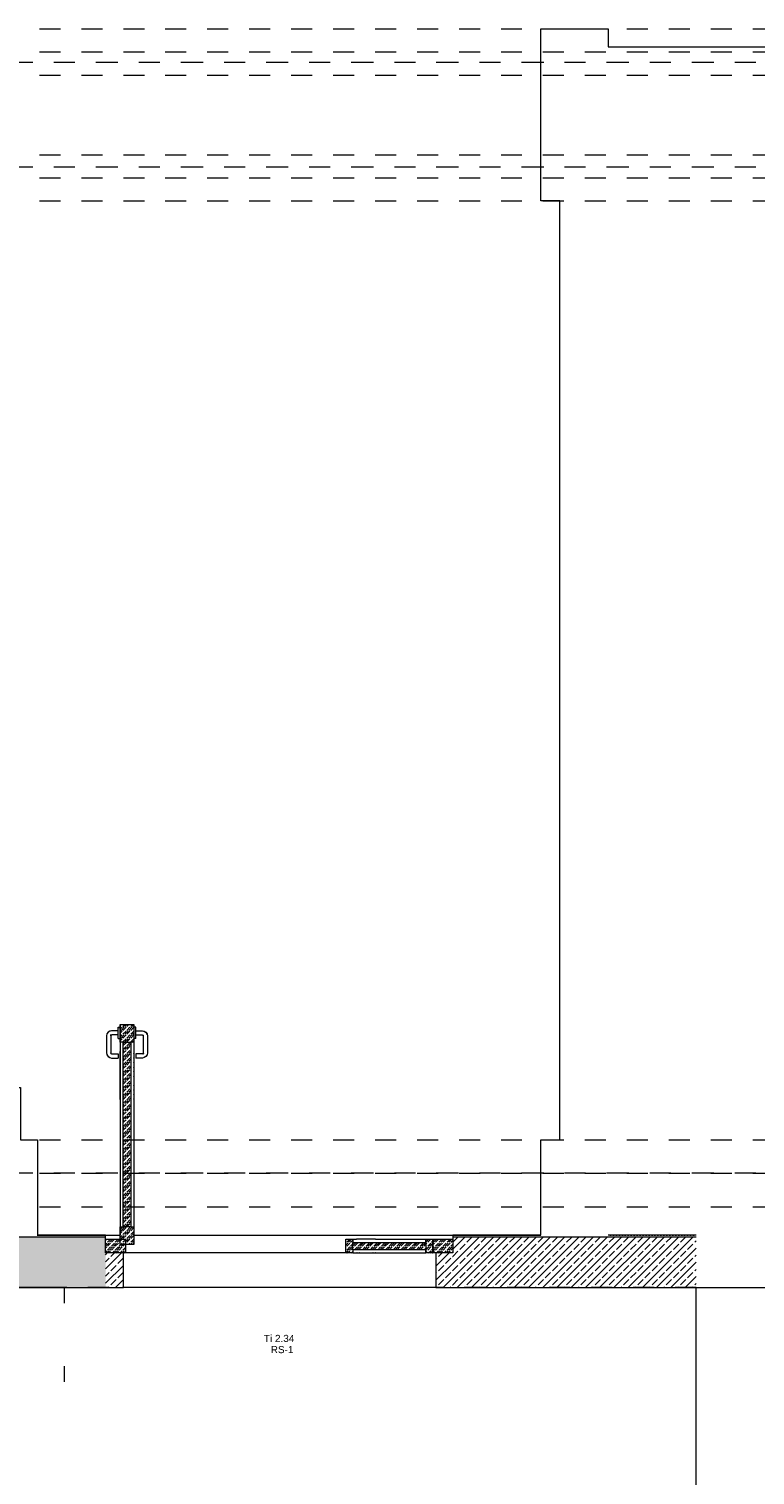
# Model space of a CAD drawing. Header units: metres. Extents: x -3.5 to 65.3, y -10.9 to 16.7.
# Tile 182 of 184: x 51.9 to 55.4, y -0.9 to 6. Entities that reach past the tile are written whole.
import ezdxf

# ---------------------------------------------------------------- set-up
doc = ezdxf.new("R2010")
doc.units = ezdxf.units.M
doc.header["$MEASUREMENT"] = 0
for name, pattern in [('Achse', [0.08, 0.04, -0.02, 0, -0.02]), ('Strichlinie doppelt', [0.218722, 0.105833, -0.042333, 0.028222, -0.042333]), ('Strichlinie eng', [0.046, 0.03, -0.016]), ('Untersicht', [0.04, 0.03, -0.01]), ('Wipeout_Contour', [1, 0, -1])]:
    doc.linetypes.add(name, pattern=pattern)
for name, color, linetype in [('451 - Universal.Achsen Raster', 7, 'Continuous'), ('603 - Struktur.Bodenplatte_ Decke Roh', 7, 'Continuous'), ('605 - Struktur.Wand Innen', 7, 'Continuous'), ('608 - Struktur.Träger', 7, 'Continuous'), ('650 - Abdeckung.Fußboden Aufbau', 7, 'Continuous')]:
    doc.layers.add(name, color=color, linetype=linetype)
doc.styles.add('ERSTELLTER_STIL_1', font='txt')
pattern_1 = [(45, (0, 0), (-0.0070710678, 0.0070710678), [0, -0.01])]
pattern_2 = [(45, (0, 0), (-0.033941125, 0.033941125), []), (45, (-0.01697, 0.01697), (-0.033941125, 0.033941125), [0.036, -0.012])]
pattern_3 = [(45, (0, 0), (-0.018384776, 0.018384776), [0.0208, -0.0052]), (45, (-0.009192, 4e-18), (-0.018384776, 0.018384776), [0.0208, -0.0052]), (45, (-0.018385, 9e-18), (-0.018384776, 0.018384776), [0.0208, -0.0052])]

msp = doc.modelspace()

# ---------------------------------------------------------------- hatches: boundary and pattern name
at = {"layer": '605 - Struktur.Wand Innen', "linetype": 'Continuous', "lineweight": 0, "true_color": 0x000000}
h = msp.add_hatch(dxfattribs=at)
h.set_pattern_fill('Beton__Stahlbeton_0001', color=18, style=0, pattern_type=2)
h.set_pattern_definition(pattern_2)
h.paths.add_polyline_path([(44.14, 0.005), (52.295, 0.005), (52.295, 0.245), (44.14, 0.245)])
h = msp.add_hatch(dxfattribs=at)
h.set_pattern_fill('Gips_0001', color=18, style=0, pattern_type=2)
h.set_pattern_definition(pattern_1)
h.paths.add_polyline_path([(52.295, 0.255), (51.97, 0.255), (51.97, 0.245), (52.295, 0.245)])
h = msp.add_hatch(dxfattribs=at)
h.set_pattern_fill('Gips_0001', color=18, style=0, pattern_type=2)
h.set_pattern_definition(pattern_1)
h.paths.add_polyline_path([(53.95, 0.245), (54.37, 0.245), (54.37, 0.255), (53.95, 0.255)])
h = msp.add_hatch(dxfattribs=at)
h.set_pattern_fill('Beton__Stahlbeton_0001', color=18, style=0, pattern_type=2)
h.set_pattern_definition(pattern_2)
h.paths.add_polyline_path([(53.95, 0.005), (55.11, 0.005), (55.11, 0.245), (53.95, 0.245)])
h = msp.add_hatch(dxfattribs=at)
h.set_pattern_fill('Gips_0001', color=18, style=0, pattern_type=2)
h.set_pattern_definition(pattern_1)
h.paths.add_polyline_path([(55.11, 0.255), (54.69, 0.255), (54.69, 0.245), (55.11, 0.245)])

# ---------------------------------------------------------------- linework, layer by layer
at = {"layer": '451 - Universal.Achsen Raster', "color": 160, "linetype": 'Strichlinie doppelt', "lineweight": 9, "true_color": 0x3232ff}
for p, q in [((64.935, 5.85), (-3.175, 5.85)), ((64.935, 5.35), (-3.175, 5.35))]:
    msp.add_line(p, q, dxfattribs=at)
at = {"layer": '603 - Struktur.Bodenplatte_ Decke Roh', "color": 7, "linetype": 'Continuous', "lineweight": 18, "flags": 128}
for points in [[(43.89, -3.31), (55.11, -3.31), (55.11, 0.005)], [(55.11, 0.005), (62.275, 0.005)]]:
    msp.add_lwpolyline(points, dxfattribs=at)
at = {"layer": '603 - Struktur.Bodenplatte_ Decke Roh', "color": 7, "linetype": 'Strichlinie eng', "lineweight": 18, "flags": 128}
msp.add_lwpolyline([(55.11, 0.005), (43.89, 0.005)], dxfattribs=at)
at = {"layer": '605 - Struktur.Wand Innen', "color": 1, "linetype": 'Continuous', "lineweight": 13}
for p, q in [((52.3017, 1.2145), (52.2999, 1.2059)), ((52.2999, 1.2059), (52.2999, 1.1239)), ((52.3071, 1.2227), (52.3017, 1.2145)), ((52.3044, 1.2134), (52.3017, 1.2145)), ((52.3153, 1.2282), (52.3071, 1.2227)), ((52.3092, 1.2206), (52.3071, 1.2227)), ((52.3164, 1.2254), (52.3153, 1.2282)), ((52.3199, 1.2039), (52.3199, 1.1259)), ((52.4749, 1.2039), (52.4749, 1.1259)), ((52.4784, 1.2254), (52.4796, 1.2282)), ((52.4796, 1.2282), (52.4878, 1.2227)), ((52.4856, 1.2206), (52.4878, 1.2227)), ((52.4878, 1.2227), (52.4932, 1.2145)), ((52.4905, 1.2134), (52.4932, 1.2145)), ((52.4932, 1.2145), (52.4949, 1.2059)), ((52.4949, 1.2059), (52.4949, 1.1239)), ((52.2999, 1.1239), (52.3017, 1.1153)), ((52.3044, 1.1164), (52.3017, 1.1153)), ((52.3017, 1.1153), (52.3071, 1.1071)), ((52.3092, 1.1092), (52.3071, 1.1071)), ((52.3071, 1.1071), (52.3153, 1.1016)), ((52.3164, 1.1044), (52.3153, 1.1016)), ((52.3205, 1.1231), (52.3177, 1.1219)), ((52.3215, 1.1215), (52.3194, 1.1194)), ((52.3199, 1.1259), (52.3205, 1.1231)), ((52.3205, 1.1231), (52.3215, 1.1215)), ((52.3215, 1.1215), (52.3231, 1.1205)), ((52.3231, 1.1205), (52.322, 1.1177)), ((52.3231, 1.1205), (52.3259, 1.1199)), ((52.4718, 1.1205), (52.469, 1.1199)), ((52.4733, 1.1215), (52.4718, 1.1205)), ((52.4718, 1.1205), (52.4729, 1.1177)), ((52.4744, 1.1231), (52.4733, 1.1215)), ((52.4733, 1.1215), (52.4754, 1.1194)), ((52.4749, 1.1259), (52.4744, 1.1231)), ((52.4744, 1.1231), (52.4771, 1.1219)), ((52.4784, 1.1044), (52.4796, 1.1016)), ((52.4878, 1.1071), (52.4796, 1.1016)), ((52.4856, 1.1092), (52.4878, 1.1071)), ((52.4932, 1.1153), (52.4878, 1.1071)), ((52.4905, 1.1164), (52.4932, 1.1153)), ((52.4949, 1.1239), (52.4932, 1.1153)), ((52.3153, 1.1016), (52.324, 1.0999)), ((52.4796, 1.1016), (52.4709, 1.0999))]:
    msp.add_line(p, q, dxfattribs=at)
at = {"layer": '605 - Struktur.Wand Innen', "color": 7, "linetype": 'Continuous', "lineweight": 13}
for p, q in [((52.295, 0.245), (44.14, 0.245)), ((55.11, 0.245), (53.95, 0.245))]:
    msp.add_line(p, q, dxfattribs=at)
at = {"layer": '605 - Struktur.Wand Innen', "color": 7, "linetype": 'Continuous', "lineweight": 5, "flags": 128}
for points in [[(52.295, 0.255), (51.97, 0.255)], [(54.37, 0.255), (53.95, 0.255)], [(55.11, 0.255), (54.69, 0.255)]]:
    msp.add_lwpolyline(points, dxfattribs=at)
at = {"layer": '605 - Struktur.Wand Innen', "color": 7, "linetype": 'Continuous', "lineweight": 18, "flags": 128}
for points in [[(52.1, 0.005), (44.14, 0.005)], [(52.1, -0.07), (52.1, 0.005)], [(52.1, -0.445), (52.1, -0.37)]]:
    msp.add_lwpolyline(points, dxfattribs=at)
at = {"layer": '605 - Struktur.Wand Innen', "color": 7, "linetype": 'Continuous', "lineweight": 13, "flags": 128}
for points in [[(44.14, 0.005), (52.295, 0.005)], [(53.95, 0.005), (55.11, 0.005)]]:
    msp.add_lwpolyline(points, dxfattribs=at)
at = {"layer": '608 - Struktur.Träger', "color": 7, "linetype": 'Untersicht', "lineweight": 13}
for p, q in [((0.38, 6.01), (61.88, 6.01)), ((0.38, 5.79), (61.88, 5.79)), ((0.38, 5.41), (61.88, 5.41)), ((0.38, 5.19), (61.88, 5.19))]:
    msp.add_line(p, q, dxfattribs=at)
at = {"layer": '608 - Struktur.Träger', "color": 7, "linetype": 'Achse', "lineweight": 9}
for p, q in [((0.38, 5.9), (61.88, 5.9)), ((0.38, 5.3), (61.88, 5.3))]:
    msp.add_line(p, q, dxfattribs=at)
at = {"layer": '650 - Abdeckung.Fußboden Aufbau', "color": 7, "linetype": 'Continuous', "lineweight": 13, "flags": 128}
msp.add_lwpolyline([(51.765, 0.96), (51.89, 0.96), (51.89, 0.71), (51.97, 0.71), (51.97, 0.255), (52.295, 0.255), (52.295, 0.22), (53.95, 0.22), (53.95, 0.255), (54.37, 0.255), (54.37, 0.71), (54.46, 0.71), (54.46, 5.19), (54.37, 5.19), (54.37, 6.01), (54.69, 6.01), (54.69, 5.925), (55.85, 5.925), (55.85, 5.82)], dxfattribs=at)

# ---------------------------------------------------------------- texts
at = {"layer": '605 - Struktur.Wand Innen', "color": 1, "lineweight": 9, "char_height": 0.034, "style": 'ERSTELLTER_STIL_1'}
for s, insert, attachment_point in [('\\A1;{\\pqc;\\pt0;\\fArial|b0|i0|c0|p38;Ti 2.34}', (53.1225, -0.2555), 8), ('\\A1;{\\pqr;\\pt0;\\fArial|b0|i0|c0|p38;}', (53.0564, -0.2666), 3), ('\\A1;{\\pql;\\pt0;\\fArial|b0|i0|c0|p38;RS-1}', (53.0825, -0.2743), 1)]:
    msp.add_mtext(s, dxfattribs=dict(at, insert=insert, attachment_point=attachment_point))

# ---------------------------------------------------------------- next in the draw order: wipeouts: each hides what was drawn before it
at = {"color": 254, "linetype": 'Wipeout_Contour', "lineweight": 0, "ltscale": 209.627053}
msp.add_wipeout([(52.3649, 1.1751), (52.3649, 0.2948), (52.4299, 0.2948), (52.4299, 1.1751)], dxfattribs=at).dxf.layer = '605 - Struktur.Wand Innen'
at = {"color": 254, "linetype": 'Wipeout_Contour', "lineweight": 0, "ltscale": 209.331701}
msp.add_wipeout([(52.3649, 0.255), (52.295, 0.255), (52.295, 0.235), (52.3649, 0.235)], dxfattribs=at).dxf.layer = '605 - Struktur.Wand Innen'

# ---------------------------------------------------------------- next in the draw order: wipeouts: each hides what was drawn before it
at = {"color": 254, "linetype": 'Wipeout_Contour', "lineweight": 0, "ltscale": 209.485714}
msp.add_wipeout([(52.355, 1.2064), (52.355, 1.2199), (52.3549, 1.2199), (52.3549, 1.2064)], dxfattribs=at).dxf.layer = '605 - Struktur.Wand Innen'
at = {"color": 254, "linetype": 'Wipeout_Contour', "lineweight": 0, "ltscale": 209.824132}
msp.add_wipeout([(52.4398, 1.1965), (52.4399, 1.1965), (52.4399, 1.2064), (52.4398, 1.2064)], dxfattribs=at).dxf.layer = '605 - Struktur.Wand Innen'
at = {"color": 254, "linetype": 'Wipeout_Contour', "lineweight": 0, "ltscale": 425.039596}
msp.add_wipeout([(52.39, 0.21), (52.39, 0.17), (53.4401, 0.17), (53.4401, 0.235), (53.95, 0.235), (53.95, 0.255), (52.4299, 0.255), (52.4299, 0.21)], dxfattribs=at).dxf.layer = '605 - Struktur.Wand Innen'

# ---------------------------------------------------------------- next in the draw order: wipeouts: each hides what was drawn before it
at = {"color": 254, "linetype": 'Wipeout_Contour', "lineweight": 0, "ltscale": 209.486971}
msp.add_wipeout([(52.355, 1.2199), (52.355, 1.2334), (52.3549, 1.2334), (52.3549, 1.2199)], dxfattribs=at).dxf.layer = '605 - Struktur.Wand Innen'
at = {"color": 254, "linetype": 'Wipeout_Contour', "lineweight": 0, "ltscale": 209.825207}
msp.add_wipeout([(52.4398, 1.2064), (52.4399, 1.2064), (52.4399, 1.2199), (52.4398, 1.2199)], dxfattribs=at).dxf.layer = '605 - Struktur.Wand Innen'
at = {"color": 254, "linetype": 'Wipeout_Contour', "lineweight": 0, "ltscale": 212.509864}
msp.add_wipeout([(52.38, 0.005), (53.87, 0.005), (53.87, 0.17), (52.38, 0.17)], dxfattribs=at).dxf.layer = '605 - Struktur.Wand Innen'

# ---------------------------------------------------------------- next in the draw order: hatches: boundary and pattern name
at = {"layer": '605 - Struktur.Wand Innen', "linetype": 'Continuous', "lineweight": 0, "true_color": 0x000000}
h = msp.add_hatch(dxfattribs=at)
h.set_pattern_fill('Beton__Stahlbeton_0001', color=18, style=0, pattern_type=2)
h.set_pattern_definition(pattern_2)
h.paths.add_polyline_path([(52.38, 0.17), (52.295, 0.17), (52.295, 0.005), (52.38, 0.005)])
h = msp.add_hatch(dxfattribs=at)
h.set_pattern_fill('Beton__Stahlbeton_0001', color=18, style=0, pattern_type=2)
h.set_pattern_definition(pattern_2)
h.paths.add_polyline_path([(53.95, 0.17), (53.87, 0.17), (53.87, 0.005), (53.95, 0.005)])

# ---------------------------------------------------------------- next in the draw order: linework, layer by layer
at = {"layer": '605 - Struktur.Wand Innen', "color": 1, "linetype": 'Continuous', "lineweight": 13}
for p, q in [((52.295, 0.005), (52.38, 0.005)), ((53.87, 0.005), (52.38, 0.005)), ((53.87, 0.005), (53.95, 0.005))]:
    msp.add_line(p, q, dxfattribs=at)

# ---------------------------------------------------------------- next in the draw order: wipeouts: each hides what was drawn before it
at = {"color": 254, "linetype": 'Wipeout_Contour', "lineweight": 0, "ltscale": 209.484636}
msp.add_wipeout([(52.355, 1.1965), (52.355, 1.2064), (52.3549, 1.2064), (52.3549, 1.1965)], dxfattribs=at).dxf.layer = '605 - Struktur.Wand Innen'
at = {"color": 254, "linetype": 'Wipeout_Contour', "lineweight": 0, "ltscale": 209.823517}
msp.add_wipeout([(52.4398, 1.1929), (52.4399, 1.1929), (52.4399, 1.1965), (52.4398, 1.1965)], dxfattribs=at).dxf.layer = '605 - Struktur.Wand Innen'
at = {"color": 254, "linetype": 'Wipeout_Contour', "lineweight": 0, "ltscale": 214.601216}
msp.add_wipeout([(53.4737, 0.235), (53.4737, 0.17), (53.8215, 0.17), (53.8215, 0.235)], dxfattribs=at).dxf.layer = '605 - Struktur.Wand Innen'

# ---------------------------------------------------------------- next in the draw order: wipeouts: each hides what was drawn before it
at = {"color": 254, "linetype": 'Wipeout_Contour', "lineweight": 0, "ltscale": 209.505503}
msp.add_wipeout([(52.3648, 1.2064), (52.3648, 1.2199), (52.355, 1.2199), (52.355, 1.2064)], dxfattribs=at).dxf.layer = '605 - Struktur.Wand Innen'
at = {"color": 254, "linetype": 'Wipeout_Contour', "lineweight": 0, "ltscale": 209.804334}
msp.add_wipeout([(52.43, 1.1965), (52.4398, 1.1965), (52.4398, 1.2064), (52.43, 1.2064)], dxfattribs=at).dxf.layer = '605 - Struktur.Wand Innen'
at = {"color": 254, "linetype": 'Wipeout_Contour', "lineweight": 0, "ltscale": 313.640662}
msp.add_wipeout([(52.295, 0.17), (52.39, 0.17), (52.39, 0.21), (52.3649, 0.21), (52.3649, 0.235), (52.295, 0.235)], dxfattribs=at).dxf.layer = '605 - Struktur.Wand Innen'
at = {"color": 254, "linetype": 'Wipeout_Contour', "lineweight": 0, "ltscale": 213.838531}
msp.add_wipeout([(53.4401, 0.235), (53.4401, 0.17), (53.4737, 0.17), (53.4737, 0.235)], dxfattribs=at).dxf.layer = '605 - Struktur.Wand Innen'
at = {"color": 254, "linetype": 'Wipeout_Contour', "lineweight": 0, "ltscale": 215.620882}
msp.add_wipeout([(53.855, 0.17), (53.95, 0.17), (53.95, 0.235), (53.855, 0.235)], dxfattribs=at).dxf.layer = '605 - Struktur.Wand Innen'

# ---------------------------------------------------------------- next in the draw order: hatches: boundary and pattern name
at = {"layer": '605 - Struktur.Wand Innen', "linetype": 'Continuous', "lineweight": 5}
h = msp.add_hatch(dxfattribs=at)
h.set_pattern_fill('Leichtmetall_SM11_0001', color=1, style=0, pattern_type=2)
h.set_pattern_definition(pattern_3)
h.paths.add_polyline_path([(52.295, 0.17), (52.39, 0.17), (52.39, 0.21), (52.3649, 0.21), (52.3649, 0.235), (52.295, 0.235)])
h = msp.add_hatch(dxfattribs=at)
h.set_pattern_fill('Leichtmetall_SM11_0001', color=1, style=0, pattern_type=2)
h.set_pattern_definition(pattern_3)
h.paths.add_polyline_path([(53.4401, 0.235), (53.4401, 0.17), (53.4737, 0.17), (53.4737, 0.235)])
h = msp.add_hatch(dxfattribs=at)
h.set_pattern_fill('Leichtmetall_SM11_0001', color=1, style=0, pattern_type=2)
h.set_pattern_definition(pattern_3)
h.paths.add_polyline_path([(53.855, 0.17), (53.95, 0.17), (53.95, 0.235), (53.855, 0.235)])

# ---------------------------------------------------------------- next in the draw order: linework, layer by layer
at = {"layer": '605 - Struktur.Wand Innen', "color": 1, "linetype": 'Continuous', "lineweight": 13}
for p, q in [((52.295, 0.245), (52.295, 0.255)), ((52.295, 0.17), (52.295, 0.245)), ((52.295, 0.17), (52.295, 0.235)), ((53.95, 0.255), (53.95, 0.245)), ((53.95, 0.245), (53.95, 0.17)), ((53.95, 0.235), (53.95, 0.17)), ((52.38, 0.17), (52.295, 0.17)), ((52.38, 0.17), (52.295, 0.17)), ((52.38, 0.005), (52.38, 0.17)), ((52.39, 0.17), (52.38, 0.17))]:
    msp.add_line(p, q, dxfattribs=at)

# ---------------------------------------------------------------- next in the draw order: wipeouts: each hides what was drawn before it
at = {"color": 254, "linetype": 'Wipeout_Contour', "lineweight": 0, "ltscale": 209.488073}
msp.add_wipeout([(52.355, 1.2334), (52.355, 1.2433), (52.3549, 1.2433), (52.3549, 1.2334)], dxfattribs=at).dxf.layer = '605 - Struktur.Wand Innen'
at = {"color": 254, "linetype": 'Wipeout_Contour', "lineweight": 0, "ltscale": 209.805409}
msp.add_wipeout([(52.43, 1.2064), (52.4398, 1.2064), (52.4398, 1.2199), (52.43, 1.2199)], dxfattribs=at).dxf.layer = '605 - Struktur.Wand Innen'

# ---------------------------------------------------------------- next in the draw order: wipeouts: each hides what was drawn before it
at = {"color": 254, "linetype": 'Wipeout_Contour', "lineweight": 0, "ltscale": 209.506761}
msp.add_wipeout([(52.3648, 1.2199), (52.3648, 1.2334), (52.355, 1.2334), (52.355, 1.2199)], dxfattribs=at).dxf.layer = '605 - Struktur.Wand Innen'
at = {"color": 254, "linetype": 'Wipeout_Contour', "lineweight": 0, "ltscale": 209.826463}
msp.add_wipeout([(52.4398, 1.2199), (52.4399, 1.2199), (52.4399, 1.2334), (52.4398, 1.2334)], dxfattribs=at).dxf.layer = '605 - Struktur.Wand Innen'
at = {"color": 254, "linetype": 'Wipeout_Contour', "lineweight": 0, "ltscale": 209.601786}
msp.add_wipeout([(52.3649, 0.21), (52.4299, 0.21), (52.4299, 0.2948), (52.3649, 0.2948)], dxfattribs=at).dxf.layer = '605 - Struktur.Wand Innen'
at = {"color": 254, "linetype": 'Wipeout_Contour', "lineweight": 0, "ltscale": 215.363945}
msp.add_wipeout([(53.8215, 0.235), (53.8215, 0.17), (53.855, 0.17), (53.855, 0.235)], dxfattribs=at).dxf.layer = '605 - Struktur.Wand Innen'

# ---------------------------------------------------------------- next in the draw order: hatches: boundary and pattern name
at = {"layer": '605 - Struktur.Wand Innen', "linetype": 'Continuous', "lineweight": 5}
h = msp.add_hatch(dxfattribs=at)
h.set_pattern_fill('Leichtmetall_SM11_0001', color=1, style=0, pattern_type=2)
h.set_pattern_definition(pattern_3)
h.paths.add_polyline_path([(52.3649, 0.21), (52.4299, 0.21), (52.4299, 0.2948), (52.3649, 0.2948)])
h = msp.add_hatch(dxfattribs=at)
h.set_pattern_fill('Leichtmetall_SM11_0001', color=1, style=0, pattern_type=2)
h.set_pattern_definition(pattern_3)
h.paths.add_polyline_path([(53.8215, 0.235), (53.8215, 0.17), (53.855, 0.17), (53.855, 0.235)])

# ---------------------------------------------------------------- next in the draw order: linework, layer by layer
at = {"layer": '605 - Struktur.Wand Innen', "color": 1, "linetype": 'Continuous', "lineweight": 13}
for p, q in [((52.295, 0.255), (52.3649, 0.255)), ((52.295, 0.235), (52.3649, 0.235)), ((52.3649, 0.21), (52.3649, 0.235)), ((52.3649, 0.235), (52.39, 0.235)), ((52.39, 0.21), (52.3649, 0.21)), ((52.39, 0.235), (52.39, 0.21)), ((52.4299, 0.21), (52.39, 0.21)), ((52.39, 0.21), (52.39, 0.17)), ((52.4299, 0.255), (53.95, 0.255)), ((53.95, 0.17), (53.87, 0.17)), ((53.87, 0.17), (53.87, 0.005)), ((53.95, 0.17), (53.87, 0.17))]:
    msp.add_line(p, q, dxfattribs=at)

# ---------------------------------------------------------------- next in the draw order: wipeouts: each hides what was drawn before it
at = {"color": 254, "linetype": 'Wipeout_Contour', "lineweight": 0, "ltscale": 209.827562}
msp.add_wipeout([(52.4398, 1.2334), (52.4399, 1.2334), (52.4399, 1.2433), (52.4398, 1.2433)], dxfattribs=at).dxf.layer = '605 - Struktur.Wand Innen'
at = {"color": 254, "linetype": 'Wipeout_Contour', "lineweight": 0, "ltscale": 209.484021}
msp.add_wipeout([(52.355, 1.1929), (52.355, 1.1965), (52.3549, 1.1965), (52.3549, 1.1929)], dxfattribs=at).dxf.layer = '605 - Struktur.Wand Innen'
at = {"color": 254, "linetype": 'Wipeout_Contour', "lineweight": 0, "ltscale": 209.803719}
msp.add_wipeout([(52.43, 1.1929), (52.4398, 1.1929), (52.4398, 1.1965), (52.43, 1.1965)], dxfattribs=at).dxf.layer = '605 - Struktur.Wand Innen'

# ---------------------------------------------------------------- next in the draw order: linework, layer by layer
at = {"layer": '605 - Struktur.Wand Innen', "color": 1, "linetype": 'Continuous', "lineweight": 13}
for p, q in [((52.3205, 1.2067), (52.3177, 1.2079)), ((52.3205, 1.2067), (52.3199, 1.2039)), ((52.4744, 1.2067), (52.4771, 1.2079)), ((52.4744, 1.2067), (52.4749, 1.2039))]:
    msp.add_line(p, q, dxfattribs=at)

# ---------------------------------------------------------------- next in the draw order: wipeouts: each hides what was drawn before it
at = {"color": 254, "linetype": 'Wipeout_Contour', "lineweight": 0, "ltscale": 209.504426}
msp.add_wipeout([(52.3648, 1.1965), (52.3648, 1.2064), (52.355, 1.2064), (52.355, 1.1965)], dxfattribs=at).dxf.layer = '605 - Struktur.Wand Innen'
at = {"color": 254, "linetype": 'Wipeout_Contour', "lineweight": 0, "ltscale": 209.784544}
msp.add_wipeout([(52.4299, 1.1965), (52.43, 1.1965), (52.43, 1.2064), (52.4299, 1.2064)], dxfattribs=at).dxf.layer = '605 - Struktur.Wand Innen'
at = {"color": 254, "linetype": 'Wipeout_Contour', "lineweight": 0, "ltscale": 214.60119}
msp.add_wipeout([(53.4737, 0.2202), (53.4737, 0.1848), (53.8215, 0.1848), (53.8215, 0.2202)], dxfattribs=at).dxf.layer = '605 - Struktur.Wand Innen'

# ---------------------------------------------------------------- next in the draw order: hatches: boundary and pattern name
at = {"layer": '605 - Struktur.Wand Innen', "linetype": 'Continuous', "lineweight": 5}
h = msp.add_hatch(dxfattribs=at)
h.set_pattern_fill('Leichtmetall_SM11_0001', color=1, style=0, pattern_type=2)
h.set_pattern_definition(pattern_3)
h.paths.add_polyline_path([(53.4737, 0.2202), (53.4737, 0.1848), (53.8215, 0.1848), (53.8215, 0.2202)])

# ---------------------------------------------------------------- next in the draw order: linework, layer by layer
at = {"layer": '605 - Struktur.Wand Innen', "color": 1, "linetype": 'Continuous', "lineweight": 13}
for p, q in [((53.4401, 0.17), (53.4401, 0.235)), ((53.4401, 0.235), (53.4737, 0.235)), ((53.4737, 0.235), (53.4911, 0.235)), ((53.4737, 0.235), (53.4737, 0.2202)), ((53.4737, 0.1848), (53.4737, 0.2202)), ((53.4737, 0.2202), (53.8215, 0.2202)), ((53.5815, 0.235), (53.4911, 0.235)), ((53.5815, 0.235), (53.8215, 0.235)), ((53.8215, 0.2202), (53.8215, 0.235)), ((53.8215, 0.235), (53.855, 0.235)), ((53.8215, 0.2202), (53.8215, 0.1848)), ((53.855, 0.235), (53.855, 0.17)), ((53.855, 0.17), (53.855, 0.235)), ((53.855, 0.235), (53.95, 0.235)), ((53.4401, 0.17), (52.39, 0.17)), ((53.4737, 0.17), (53.4401, 0.17)), ((53.8215, 0.1848), (53.4737, 0.1848)), ((53.4737, 0.1848), (53.4737, 0.17)), ((53.4737, 0.17), (53.4932, 0.17)), ((53.4939, 0.17), (53.4932, 0.17)), ((53.4939, 0.17), (53.5041, 0.17)), ((53.5048, 0.17), (53.5041, 0.17)), ((53.5048, 0.17), (53.5151, 0.17)), ((53.5158, 0.17), (53.5151, 0.17)), ((53.5158, 0.17), (53.526, 0.17)), ((53.5267, 0.17), (53.526, 0.17)), ((53.5267, 0.17), (53.537, 0.17)), ((53.5377, 0.17), (53.537, 0.17)), ((53.5377, 0.17), (53.5479, 0.17)), ((53.5486, 0.17), (53.5479, 0.17)), ((53.5486, 0.17), (53.5589, 0.17)), ((53.5595, 0.17), (53.5589, 0.17)), ((53.5595, 0.17), (53.5698, 0.17)), ((53.5705, 0.17), (53.5698, 0.17)), ((53.5705, 0.17), (53.5808, 0.17)), ((53.5814, 0.17), (53.5808, 0.17)), ((53.5814, 0.17), (53.8215, 0.17)), ((53.8215, 0.17), (53.8215, 0.1848)), ((53.855, 0.17), (53.8215, 0.17)), ((53.87, 0.17), (53.855, 0.17))]:
    msp.add_line(p, q, dxfattribs=at)

# ---------------------------------------------------------------- next in the draw order: wipeouts: each hides what was drawn before it
at = {"color": 254, "linetype": 'Wipeout_Contour', "lineweight": 0, "ltscale": 209.525301}
msp.add_wipeout([(52.3649, 1.2064), (52.3649, 1.2199), (52.3648, 1.2199), (52.3648, 1.2064)], dxfattribs=at).dxf.layer = '605 - Struktur.Wand Innen'
at = {"color": 254, "linetype": 'Wipeout_Contour', "lineweight": 0, "ltscale": 209.78562}
msp.add_wipeout([(52.4299, 1.2064), (52.43, 1.2064), (52.43, 1.2199), (52.4299, 1.2199)], dxfattribs=at).dxf.layer = '605 - Struktur.Wand Innen'

# ---------------------------------------------------------------- next in the draw order: wipeouts: each hides what was drawn before it
at = {"color": 254, "linetype": 'Wipeout_Contour', "lineweight": 0, "ltscale": 209.488715}
msp.add_wipeout([(52.355, 1.2433), (52.355, 1.2469), (52.3549, 1.2469), (52.3549, 1.2433)], dxfattribs=at).dxf.layer = '605 - Struktur.Wand Innen'
at = {"color": 254, "linetype": 'Wipeout_Contour', "lineweight": 0, "ltscale": 209.806665}
msp.add_wipeout([(52.43, 1.2199), (52.4398, 1.2199), (52.4398, 1.2334), (52.43, 1.2334)], dxfattribs=at).dxf.layer = '605 - Struktur.Wand Innen'

# ---------------------------------------------------------------- next in the draw order: wipeouts: each hides what was drawn before it
at = {"color": 254, "linetype": 'Wipeout_Contour', "lineweight": 0, "ltscale": 209.507862}
msp.add_wipeout([(52.3648, 1.2334), (52.3648, 1.2433), (52.355, 1.2433), (52.355, 1.2334)], dxfattribs=at).dxf.layer = '605 - Struktur.Wand Innen'
at = {"color": 254, "linetype": 'Wipeout_Contour', "lineweight": 0, "ltscale": 209.807765}
msp.add_wipeout([(52.43, 1.2334), (52.4398, 1.2334), (52.4398, 1.2433), (52.43, 1.2433)], dxfattribs=at).dxf.layer = '605 - Struktur.Wand Innen'
at = {"color": 254, "linetype": 'Wipeout_Contour', "lineweight": 0, "ltscale": 209.783929}
msp.add_wipeout([(52.4299, 1.1929), (52.43, 1.1929), (52.43, 1.1965), (52.4299, 1.1965)], dxfattribs=at).dxf.layer = '605 - Struktur.Wand Innen'

# ---------------------------------------------------------------- next in the draw order: linework, layer by layer
at = {"layer": '605 - Struktur.Wand Innen', "color": 1, "linetype": 'Continuous', "lineweight": 13}
msp.add_line((52.4733, 1.2083), (52.4744, 1.2067), dxfattribs=at)

# ---------------------------------------------------------------- next in the draw order: wipeouts: each hides what was drawn before it
at = {"color": 254, "linetype": 'Wipeout_Contour', "lineweight": 0, "ltscale": 209.828204}
msp.add_wipeout([(52.4398, 1.2433), (52.4399, 1.2433), (52.4399, 1.2469), (52.4398, 1.2469)], dxfattribs=at).dxf.layer = '605 - Struktur.Wand Innen'
at = {"color": 254, "linetype": 'Wipeout_Contour', "lineweight": 0, "ltscale": 209.526559}
msp.add_wipeout([(52.3649, 1.2199), (52.3649, 1.2334), (52.3648, 1.2334), (52.3648, 1.2199)], dxfattribs=at).dxf.layer = '605 - Struktur.Wand Innen'

# ---------------------------------------------------------------- next in the draw order: wipeouts: each hides what was drawn before it
at = {"color": 254, "linetype": 'Wipeout_Contour', "lineweight": 0, "ltscale": 209.508504}
msp.add_wipeout([(52.3648, 1.2433), (52.3648, 1.2469), (52.355, 1.2469), (52.355, 1.2433)], dxfattribs=at).dxf.layer = '605 - Struktur.Wand Innen'
at = {"color": 254, "linetype": 'Wipeout_Contour', "lineweight": 0, "ltscale": 209.50381}
msp.add_wipeout([(52.3648, 1.1929), (52.3648, 1.1965), (52.355, 1.1965), (52.355, 1.1929)], dxfattribs=at).dxf.layer = '605 - Struktur.Wand Innen'
at = {"color": 254, "linetype": 'Wipeout_Contour', "lineweight": 0, "ltscale": 209.786876}
msp.add_wipeout([(52.4299, 1.2199), (52.43, 1.2199), (52.43, 1.2334), (52.4299, 1.2334)], dxfattribs=at).dxf.layer = '605 - Struktur.Wand Innen'

# ---------------------------------------------------------------- next in the draw order: linework, layer by layer
at = {"layer": '605 - Struktur.Wand Innen', "color": 1, "linetype": 'Continuous', "lineweight": 13}
for p, q in [((52.324, 1.2299), (52.3153, 1.2282)), ((52.3215, 1.2083), (52.3194, 1.2104)), ((52.3215, 1.2083), (52.3205, 1.2067)), ((52.3231, 1.2093), (52.3215, 1.2083)), ((52.3231, 1.2093), (52.322, 1.2121)), ((52.3259, 1.2099), (52.3231, 1.2093))]:
    msp.add_line(p, q, dxfattribs=at)

# ---------------------------------------------------------------- next in the draw order: wipeouts: each hides what was drawn before it
at = {"color": 254, "linetype": 'Wipeout_Contour', "lineweight": 0, "ltscale": 209.787975}
msp.add_wipeout([(52.4299, 1.2334), (52.43, 1.2334), (52.43, 1.2433), (52.4299, 1.2433)], dxfattribs=at).dxf.layer = '605 - Struktur.Wand Innen'
at = {"color": 254, "linetype": 'Wipeout_Contour', "lineweight": 0, "ltscale": 209.524224}
msp.add_wipeout([(52.3649, 1.1965), (52.3649, 1.2064), (52.3648, 1.2064), (52.3648, 1.1965)], dxfattribs=at).dxf.layer = '605 - Struktur.Wand Innen'

# ---------------------------------------------------------------- next in the draw order: wipeouts: each hides what was drawn before it
at = {"color": 254, "linetype": 'Wipeout_Contour', "lineweight": 0, "ltscale": 209.52766}
msp.add_wipeout([(52.3649, 1.2334), (52.3649, 1.2433), (52.3648, 1.2433), (52.3648, 1.2334)], dxfattribs=at).dxf.layer = '605 - Struktur.Wand Innen'
at = {"color": 254, "linetype": 'Wipeout_Contour', "lineweight": 0, "ltscale": 209.808406}
msp.add_wipeout([(52.43, 1.2433), (52.4398, 1.2433), (52.4398, 1.2469), (52.43, 1.2469)], dxfattribs=at).dxf.layer = '605 - Struktur.Wand Innen'
at = {"color": 254, "linetype": 'Wipeout_Contour', "lineweight": 0, "ltscale": 209.523609}
msp.add_wipeout([(52.3649, 1.1929), (52.3649, 1.1965), (52.3648, 1.1965), (52.3648, 1.1929)], dxfattribs=at).dxf.layer = '605 - Struktur.Wand Innen'

# ---------------------------------------------------------------- next in the draw order: linework, layer by layer
at = {"layer": '605 - Struktur.Wand Innen', "color": 1, "linetype": 'Continuous', "lineweight": 13}
for p, q in [((52.469, 1.2099), (52.4718, 1.2093)), ((52.4709, 1.2299), (52.4796, 1.2282)), ((52.4718, 1.2093), (52.4729, 1.2121)), ((52.4718, 1.2093), (52.4733, 1.2083)), ((52.4733, 1.2083), (52.4754, 1.2104))]:
    msp.add_line(p, q, dxfattribs=at)

# ---------------------------------------------------------------- next in the draw order: wipeouts: each hides what was drawn before it
at = {"color": 254, "linetype": 'Wipeout_Contour', "lineweight": 0, "ltscale": 209.528302}
msp.add_wipeout([(52.3649, 1.2433), (52.3649, 1.2469), (52.3648, 1.2469), (52.3648, 1.2433)], dxfattribs=at).dxf.layer = '605 - Struktur.Wand Innen'
at = {"color": 254, "linetype": 'Wipeout_Contour', "lineweight": 0, "ltscale": 209.788617}
msp.add_wipeout([(52.4299, 1.2433), (52.43, 1.2433), (52.43, 1.2469), (52.4299, 1.2469)], dxfattribs=at).dxf.layer = '605 - Struktur.Wand Innen'

# ---------------------------------------------------------------- next in the draw order: wipeouts: each hides what was drawn before it
at = {"color": 254, "linetype": 'Wipeout_Contour', "lineweight": 0, "ltscale": 209.655869}
msp.add_wipeout([(52.3649, 1.2599), (52.3649, 1.1751), (52.4299, 1.1751), (52.4299, 1.2599)], dxfattribs=at).dxf.layer = '605 - Struktur.Wand Innen'

# ---------------------------------------------------------------- next in the draw order: hatches: boundary and pattern name
at = {"layer": '605 - Struktur.Wand Innen', "linetype": 'Continuous', "lineweight": 5}
h = msp.add_hatch(dxfattribs=at)
h.set_pattern_fill('Leichtmetall_SM11_0001', color=1, style=0, pattern_type=2)
h.set_pattern_definition(pattern_3)
h.paths.add_polyline_path([(52.3649, 1.2599), (52.3649, 1.1751), (52.4299, 1.1751), (52.4299, 1.2599)])

# ---------------------------------------------------------------- next in the draw order: linework, layer by layer
at = {"layer": '605 - Struktur.Wand Innen', "color": 1, "linetype": 'Continuous', "lineweight": 13}
for p, q in [((52.3549, 1.2433), (52.3549, 1.2469)), ((52.3549, 1.2469), (52.355, 1.2469)), ((52.3549, 1.2433), (52.3549, 1.2469)), ((52.3549, 1.2469), (52.355, 1.2469)), ((52.3549, 1.2334), (52.3549, 1.2433)), ((52.3549, 1.2334), (52.3549, 1.2433)), ((52.355, 1.2469), (52.3648, 1.2469)), ((52.355, 1.2469), (52.3648, 1.2469)), ((52.3648, 1.2469), (52.3649, 1.2469)), ((52.3648, 1.2469), (52.3649, 1.2469)), ((52.3649, 1.2599), (52.4299, 1.2599)), ((52.3649, 1.2599), (52.4299, 1.2599)), ((52.43, 1.2469), (52.4299, 1.2469)), ((52.43, 1.2469), (52.4299, 1.2469)), ((52.4398, 1.2469), (52.43, 1.2469)), ((52.4398, 1.2469), (52.43, 1.2469)), ((52.4399, 1.2469), (52.4398, 1.2469)), ((52.4399, 1.2469), (52.4398, 1.2469)), ((52.4399, 1.2433), (52.4399, 1.2469)), ((52.4399, 1.2433), (52.4399, 1.2469)), ((52.4399, 1.2334), (52.4399, 1.2433)), ((52.4399, 1.2334), (52.4399, 1.2433)), ((52.3549, 1.2299), (52.324, 1.2299)), ((52.3549, 1.2099), (52.3259, 1.2099)), ((52.3549, 1.2199), (52.3549, 1.2334)), ((52.3549, 1.2199), (52.3549, 1.2334)), ((52.4399, 1.2199), (52.4399, 1.2334)), ((52.4399, 1.2199), (52.4399, 1.2334)), ((52.4399, 1.2299), (52.4709, 1.2299)), ((52.4399, 1.2099), (52.469, 1.2099))]:
    msp.add_line(p, q, dxfattribs=at)

# ---------------------------------------------------------------- next in the draw order: wipeouts: each hides what was drawn before it
at = {"color": 254, "linetype": 'Wipeout_Contour', "lineweight": 0, "ltscale": 209.62706}
msp.add_wipeout([(52.3797, 1.1751), (52.3797, 0.2948), (52.4152, 0.2948), (52.4152, 1.1751)], dxfattribs=at).dxf.layer = '605 - Struktur.Wand Innen'

# ---------------------------------------------------------------- next in the draw order: hatches: boundary and pattern name
at = {"layer": '605 - Struktur.Wand Innen', "linetype": 'Continuous', "lineweight": 5}
h = msp.add_hatch(dxfattribs=at)
h.set_pattern_fill('Leichtmetall_SM11_0001', color=1, style=0, pattern_type=2)
h.set_pattern_definition(pattern_3)
h.paths.add_polyline_path([(52.3797, 1.1751), (52.3797, 0.2948), (52.4152, 0.2948), (52.4152, 1.1751)])

# ---------------------------------------------------------------- next in the draw order: linework, layer by layer
at = {"layer": '451 - Universal.Achsen Raster', "color": 160, "linetype": 'Strichlinie doppelt', "lineweight": 9, "true_color": 0x3232ff}
msp.add_line((64.935, 0.55), (-3.175, 0.55), dxfattribs=at)
at = {"layer": '605 - Struktur.Wand Innen', "color": 1, "linetype": 'Continuous', "lineweight": 13}
for p, q in [((52.3649, 1.2599), (52.3649, 0.255)), ((52.3649, 1.1751), (52.3649, 1.2599)), ((52.4299, 1.2599), (52.4299, 0.255)), ((52.4299, 1.2599), (52.4299, 1.1751)), ((52.3549, 1.2064), (52.3549, 1.2199)), ((52.3549, 1.2064), (52.3549, 1.2199)), ((52.3549, 1.1965), (52.3549, 1.2064)), ((52.3549, 1.1965), (52.3549, 1.2064)), ((52.3549, 1.1929), (52.3549, 1.1965)), ((52.3549, 1.1929), (52.3549, 1.1965)), ((52.3549, 1.1929), (52.355, 1.1929)), ((52.3549, 1.1929), (52.355, 1.1929)), ((52.355, 1.1929), (52.3648, 1.1929)), ((52.355, 1.1929), (52.3648, 1.1929)), ((52.3648, 1.1929), (52.3649, 1.1929)), ((52.3648, 1.1929), (52.3649, 1.1929)), ((52.3649, 1.1751), (52.3649, 1.131)), ((52.3797, 1.1751), (52.3649, 1.1751)), ((52.3797, 1.1751), (52.4152, 1.1751)), ((52.3797, 0.2948), (52.3797, 1.1751)), ((52.4152, 1.1751), (52.4152, 0.2948)), ((52.4299, 1.1751), (52.4152, 1.1751)), ((52.43, 1.1929), (52.4299, 1.1929)), ((52.43, 1.1929), (52.4299, 1.1929)), ((52.4299, 1.1751), (52.4299, 1.0785)), ((52.4398, 1.1929), (52.43, 1.1929)), ((52.4398, 1.1929), (52.43, 1.1929)), ((52.4399, 1.1929), (52.4398, 1.1929)), ((52.4399, 1.1929), (52.4398, 1.1929)), ((52.4399, 1.2064), (52.4399, 1.2199)), ((52.4399, 1.2064), (52.4399, 1.2199)), ((52.4399, 1.1965), (52.4399, 1.2064)), ((52.4399, 1.1965), (52.4399, 1.2064)), ((52.4399, 1.1929), (52.4399, 1.1965)), ((52.4399, 1.1929), (52.4399, 1.1965)), ((52.3259, 1.1199), (52.3549, 1.1199)), ((52.3549, 1.1199), (52.3549, 1.117)), ((52.3549, 1.117), (52.3549, 1.1099)), ((52.3549, 1.1099), (52.3549, 1.1028)), ((52.3649, 0.9023), (52.3649, 1.131)), ((52.4299, 1.1205), (52.4299, 1.1218)), ((52.4399, 1.1199), (52.4399, 1.117)), ((52.469, 1.1199), (52.4399, 1.1199)), ((52.4399, 1.117), (52.4399, 1.1099)), ((52.4399, 1.1099), (52.4399, 1.1028)), ((52.324, 1.0999), (52.3549, 1.0999)), ((52.3549, 1.1028), (52.3549, 1.0999)), ((52.4299, 1.0988), (52.4299, 1.1002)), ((52.4299, 1.0771), (52.4299, 1.0785)), ((52.4299, 1.0771), (52.4299, 1.0568)), ((52.4299, 1.0554), (52.4299, 1.0568)), ((52.4299, 1.0554), (52.4299, 1.0351)), ((52.4299, 1.0338), (52.4299, 1.0351)), ((52.4399, 1.1028), (52.4399, 1.0999)), ((52.4709, 1.0999), (52.4399, 1.0999)), ((52.4299, 1.0338), (52.4299, 1.0134)), ((52.4299, 1.0121), (52.4299, 1.0134)), ((52.4299, 1.0121), (52.4299, 0.9918)), ((52.4299, 0.9904), (52.4299, 0.9918)), ((52.4299, 0.9904), (52.4299, 0.9701)), ((52.4299, 0.9687), (52.4299, 0.9701)), ((52.4299, 0.9687), (52.4299, 0.9484)), ((52.3649, 0.9023), (52.3649, 0.2948)), ((52.4299, 0.9471), (52.4299, 0.9484)), ((52.4299, 0.9471), (52.4299, 0.9267)), ((52.4299, 0.9254), (52.4299, 0.9267)), ((52.4299, 0.9254), (52.4299, 0.9051)), ((52.4299, 0.9037), (52.4299, 0.9051)), ((52.4299, 0.9037), (52.4299, 0.2948)), ((52.3649, 0.2948), (52.3797, 0.2948)), ((52.3649, 0.235), (52.3649, 0.2948)), ((52.4152, 0.2948), (52.3797, 0.2948)), ((52.4152, 0.2948), (52.4299, 0.2948)), ((52.4299, 0.2948), (52.4299, 0.21))]:
    msp.add_line(p, q, dxfattribs=at)
at = {"layer": '608 - Struktur.Träger', "color": 7, "linetype": 'Untersicht', "lineweight": 13}
for p, q in [((0.38, 0.71), (61.88, 0.71)), ((0.38, 0.39), (61.88, 0.39))]:
    msp.add_line(p, q, dxfattribs=at)
at = {"layer": '608 - Struktur.Träger', "color": 7, "linetype": 'Achse', "lineweight": 9}
msp.add_line((0.38, 0.55), (61.88, 0.55), dxfattribs=at)

doc.saveas('drawing.dxf')
